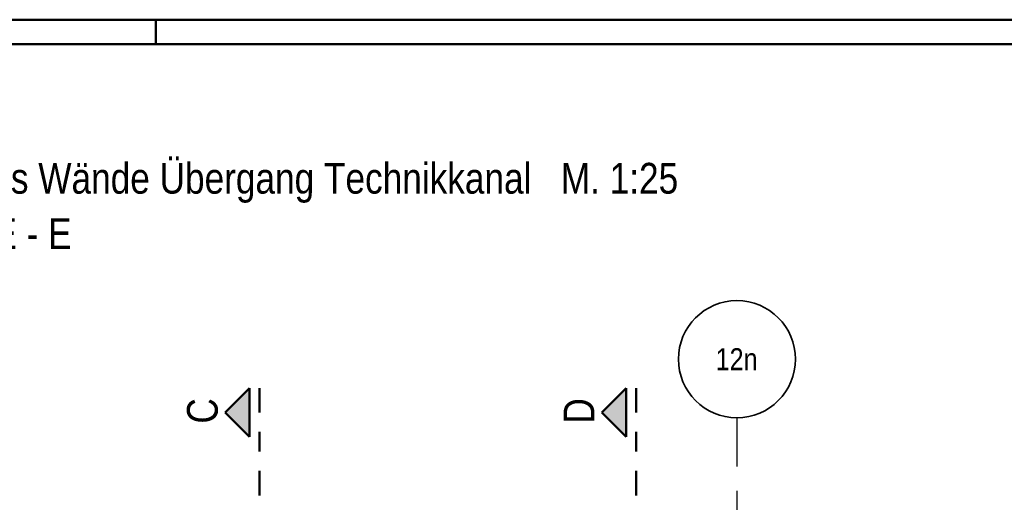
# Model space of a CAD drawing. Header units: millimetres. Extents: x 0 to 30.5, y -1.8 to 21.
# Tile 32 of 34: x 19.5 to 24.6, y 18.6 to 21. Entities that reach past the tile are written whole.
import ezdxf
from ezdxf.enums import TextEntityAlignment as Align

# ---------------------------------------------------------------- set-up
doc = ezdxf.new("R2010")
doc.units = ezdxf.units.MM
doc.linetypes.add('DASHDOT', pattern=[1, 0.5, -0.25, 0, -0.25])
doc.linetypes.add('DASHDOTX2', pattern=[2, 1, -0.5, 0, -0.5])
doc.styles.add('Arial Narrow', font='ARIALN.TTF')

msp = doc.modelspace()

# ---------------------------------------------------------------- hatches: boundary and pattern name
at = {"lineweight": 25, "true_color": 0x0000ff}
for points in [[(20.58003, 19.012948), (20.70503, 18.887948), (20.70503, 19.137948)], [(22.510157, 19.012948), (22.635157, 18.887948), (22.635157, 19.137948)]]:
    msp.add_hatch(color=5, dxfattribs=at).paths.add_polyline_path(points)

# ---------------------------------------------------------------- linework, layer by layer
at = {"color": 4, "linetype": 'Continuous', "lineweight": 50}
for p, q in [((29.725, 21.025), (0, 21.025)), ((29.6, 20.9), (0.5, 20.9)), ((20.58003, 19.012948), (20.70503, 19.137948)), ((20.70503, 19.137948), (20.70503, 18.887948)), ((22.510157, 19.012948), (22.635157, 19.137948)), ((22.635157, 19.137948), (22.635157, 18.887948)), ((20.70503, 18.887948), (20.58003, 19.012948)), ((22.635157, 18.887948), (22.510157, 19.012948))]:
    msp.add_line(p, q, dxfattribs=at)
at = {"color": 4, "linetype": 'Continuous', "lineweight": 50, "ltscale": 0.4}
msp.add_line((20.225, 21.025), (20.225, 20.9), dxfattribs=at)
at = {"color": 4, "linetype": 'DASHDOT', "lineweight": 50, "ltscale": 0.25}
for p, q in [((20.75503, 19.137948), (20.75503, 18.408455)), ((22.685157, 19.137948), (22.685157, 18.408455))]:
    msp.add_line(p, q, dxfattribs=at)
at = {"color": 3, "linetype": 'DASHDOTX2', "lineweight": 25, "ltscale": 0.25}
msp.add_line((23.202291, 18.985574), (23.202291, 15.256662), dxfattribs=at)
at = {"color": 2, "linetype": 'Continuous', "lineweight": 35}
msp.add_circle((23.202291, 19.285574), 0.3, dxfattribs=at)

# ---------------------------------------------------------------- texts
at = {"color": 1, "lineweight": 70, "style": 'Arial Narrow'}
for s, p in [('Grundriss Wände Übergang Technikkanal   M. 1:25', (18.78972, 20.133768)), ('Schnitt E - E', (18.78972, 19.850268))]:
    msp.add_text(s, height=0.1575, dxfattribs=at).set_placement(p)
at = {"color": 4, "lineweight": 50, "style": 'Arial Narrow'}
msp.add_text('12n', height=0.1125, dxfattribs=at).set_placement((23.200691, 19.285574), align=Align.MIDDLE_CENTER)
at = {"color": 1, "lineweight": 70, "style": 'Arial Narrow'}
for s, p in [('C', (20.541518, 18.95544)), ('D', (22.471645, 18.95544))]:
    msp.add_text(s, height=0.1575, rotation=90, dxfattribs=at).set_placement(p)

doc.saveas('drawing.dxf')
